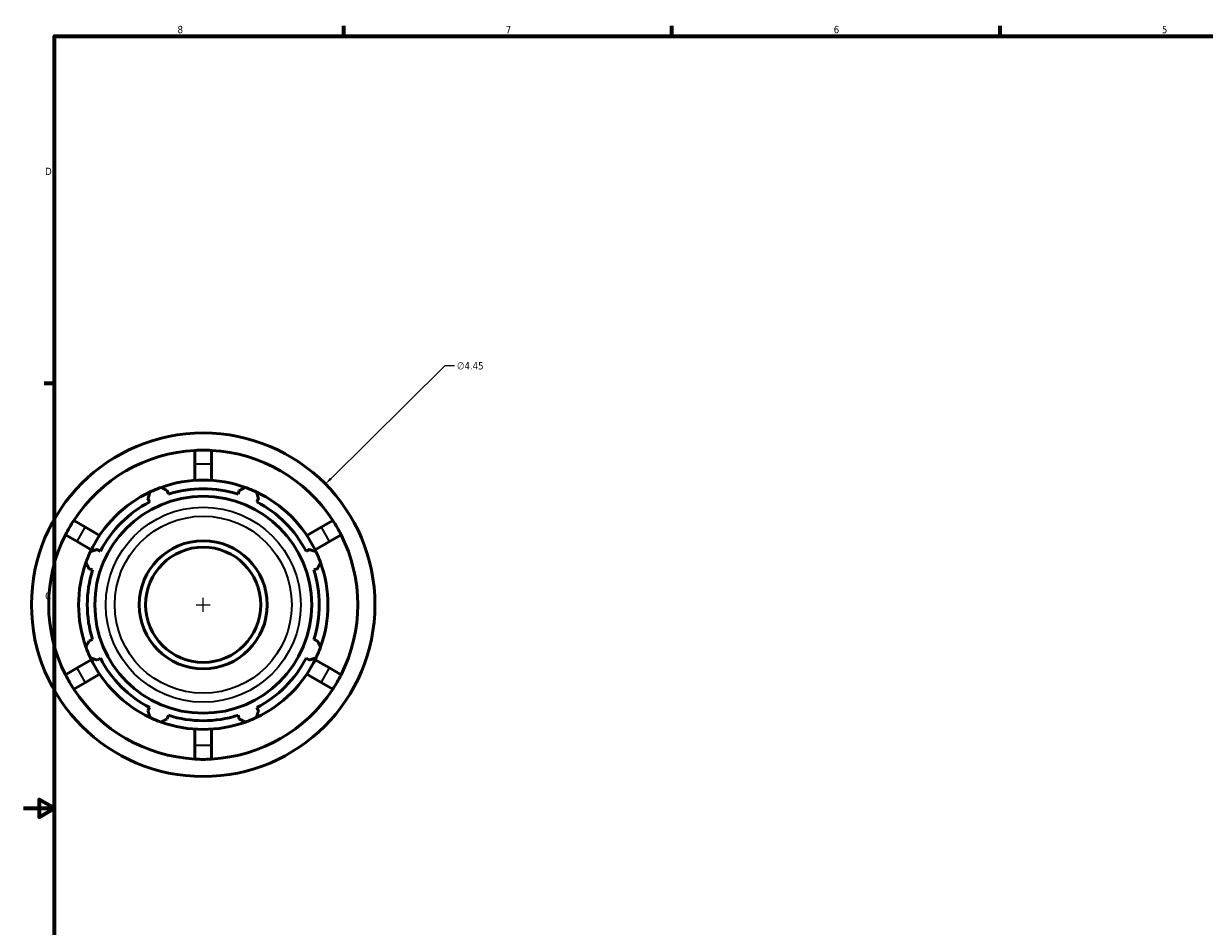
# Model space of a CAD drawing. Header units: inches. Extents: x -3.8 to 53.2, y -14.1 to 34.1.
# Tile 2 of 8: x 0.1 to 15.4, y 9.5 to 21.2. Entities that reach past the tile are written whole.
import ezdxf

# ---------------------------------------------------------------- set-up
doc = ezdxf.new("R2010")
doc.units = ezdxf.units.IN
doc.header["$MEASUREMENT"] = 0
for name, color, linetype, lineweight in [('Border (ANSI)', 7, 'Continuous', 70), ('Dimension (ANSI)', 7, 'Continuous', 25), ('Visible (ANSI)', 7, 'Continuous', 50), ('Visible Narrow (ANSI)', 7, 'Continuous', 35)]:
    doc.layers.add(name, color=color, linetype=linetype, lineweight=lineweight)
doc.styles.add('Note Text (ANSI)', font='tahoma.ttf')
doc.dimstyles.new('Default (ANSI)', dxfattribs={"dimtxt": 0.094488, "dimasz": 0.098425, "dimexe": 0.125, "dimexo": 0.0625, "dimgap": 0.031496, "dimtad": 0, "dimtih": 1, "dimtoh": 1, "dimrnd": 1e-08, "dimzin": 4, "dimdsep": 46, "dimtxsty": 'Note Text (ANSI)', "dimcen": 0.09, "dimdle": 0.393701, "dimclrd": 256, "dimclre": 256, "dimclrt": 5, "dimadec": 0, "dimazin": 1, "dimtfac": 1, "dimtofl": 0, "dimtmove": 0, "dimatfit": 3, "dimfxl": 1, "dimtolj": 1, "dimtzin": 4, "dimlwd": -1, "dimlwe": -1, "dimarcsym": 0})

# ---------------------------------------------------------------- blocks, each defined once
blk = doc.blocks.new('Borders Default Border')
at = {"layer": 'Border (ANSI)'}
for p, q in [((4.25, 21), (4.25, 21.134)), ((8.5, 21), (8.5, 21.134)), ((12.75, 21), (12.75, 21.134)), ((0.5, 16.5), (0.366, 16.5))]:
    blk.add_line(p, q, dxfattribs=at)
at = {"layer": 'Border (ANSI)', "flags": 128}
for points in [[(0.5, 1), (0.5, 21), (33.5, 21), (33.5, 1), (0.5, 1)], [(0.1, 11), (0.5, 11), (0.3, 11.115), (0.3, 10.885), (0.5, 11)]]:
    blk.add_lwpolyline(points, dxfattribs=at)
at = {"layer": 'Border (ANSI)', "color": 5, "true_color": 0x0000ff, "char_height": 0.0945, "attachment_point": 7, "style": 'Note Text (ANSI)'}
for s, insert in [('8', (2.094, 21.038)), ('7', (6.346, 21.04)), ('6', (10.595, 21.038)), ('5', (14.847, 21.038)), ('D', (0.378, 19.203)), ('C', (0.378, 13.701))]:
    blk.add_mtext(s, dxfattribs=dict(at, insert=insert))
blk = doc.blocks.new('*D10')
at = {"layer": 'Defpoints', "color": 0, "transparency": 16777216}
for p in [(4.009, 15.2), (0.844, 12.072)]:
    blk.add_point(p, dxfattribs=at)
at = {"layer": 'Dimension (ANSI)', "transparency": 16777216}
for p, q in [((5.556, 16.729), (4.079, 15.269)), ((5.682, 16.729), (5.556, 16.729)), ((2.337, 13.636), (2.517, 13.636)), ((2.427, 13.546), (2.427, 13.726))]:
    blk.add_line(p, q, dxfattribs=at)
blk.add_solid([(4.068, 15.281), (4.091, 15.257), (4.009, 15.2)], dxfattribs=at)
at = {"layer": 'Dimension (ANSI)', "color": 5, "transparency": 16777216, "insert": (5.714, 16.779), "char_height": 0.0945, "attachment_point": 1, "style": 'Note Text (ANSI)'}
blk.add_mtext('\\A1;∅4.45', dxfattribs=at)

msp = doc.modelspace()

# ---------------------------------------------------------------- linework, layer by layer
at = {"layer": 'Visible (ANSI)'}
for p, q in [((2.319, 15.46), (2.319, 15.636)), ((2.534, 15.636), (2.534, 15.46)), ((2.319, 15.247), (2.319, 15.46)), ((2.534, 15.46), (2.534, 15.247)), ((1.711, 15.011), (1.733, 14.968)), ((1.975, 15.068), (1.961, 15.115)), ((2.893, 15.115), (2.878, 15.068)), ((3.12, 14.968), (3.143, 15.011)), ((0.749, 14.729), (0.901, 14.641)), ((3.953, 14.641), (4.105, 14.729)), ((0.793, 14.455), (0.641, 14.543)), ((0.901, 14.641), (1.085, 14.535)), ((3.769, 14.535), (3.953, 14.641)), ((4.212, 14.543), (4.061, 14.455)), ((0.977, 14.348), (0.793, 14.455)), ((4.061, 14.455), (3.876, 14.348)), ((1.095, 14.329), (1.052, 14.352)), ((3.802, 14.352), (3.759, 14.329)), ((0.948, 14.102), (0.994, 14.088)), ((3.859, 14.088), (3.905, 14.102)), ((0.994, 13.184), (0.948, 13.17)), ((3.905, 13.17), (3.859, 13.184)), ((0.793, 12.817), (0.977, 12.924)), ((1.052, 12.92), (1.095, 12.942)), ((3.759, 12.942), (3.802, 12.92)), ((3.876, 12.924), (4.061, 12.817)), ((0.641, 12.729), (0.793, 12.817)), ((1.085, 12.737), (0.901, 12.63)), ((3.953, 12.63), (3.769, 12.737)), ((4.061, 12.817), (4.212, 12.729)), ((0.901, 12.63), (0.749, 12.543)), ((4.105, 12.543), (3.953, 12.63)), ((1.733, 12.304), (1.711, 12.261)), ((3.143, 12.261), (3.12, 12.304)), ((1.961, 12.157), (1.975, 12.204)), ((2.878, 12.204), (2.893, 12.157)), ((2.319, 11.811), (2.319, 12.025)), ((2.534, 12.025), (2.534, 11.811)), ((2.319, 11.636), (2.319, 11.811)), ((2.534, 11.811), (2.534, 11.636))]:
    msp.add_line(p, q, dxfattribs=at)
for radius in [2.225, 1.405, 0.829, 0.746]:
    msp.add_circle((2.427, 13.636), radius, dxfattribs=at)
for radius, start, end in [(2.002, 93.0821, 146.9179), (2.003, 33.0821, 86.9179), (1.615, 109.792, 115.208), (1.615, 70.208, 109.792), (1.615, 64.792, 70.208), (1.615, 115.208, 154.792), (1.502, 72.5, 107.5), (1.615, 25.208, 64.792), (1.502, 117.5, 152.5), (1.502, 27.5, 62.5), (2.002, 153.0821, 206.9179), (2.002, 333.0821, 26.9179), (1.615, 154.792, 160.208), (1.615, 19.792, 25.208), (1.615, 160.208, 199.792), (1.502, 162.5, 197.5), (1.502, 342.5, 17.5), (1.615, 340.208, 19.792), (1.615, 199.792, 205.208), (1.615, 334.792, 340.208), (1.615, 205.208, 244.792), (1.502, 207.5, 242.5), (1.615, 295.208, 334.792), (1.502, 297.5, 332.5), (2.002, 213.0821, 266.9179), (2.002, 273.0821, 326.9179), (1.615, 244.792, 250.208), (1.615, 250.208, 289.792), (1.502, 252.5, 287.5), (1.615, 289.792, 295.208)]:
    msp.add_arc((2.427, 13.636), radius, start, end, dxfattribs=at)
for points in [[(2.427, 15.638), (2.392, 15.638), (2.356, 15.638), (2.319, 15.636)], [(2.534, 15.636), (2.498, 15.638), (2.461, 15.638), (2.427, 15.638)], [(0.749, 14.729), (0.729, 14.698), (0.71, 14.667), (0.693, 14.637)], [(4.161, 14.637), (4.144, 14.667), (4.125, 14.698), (4.105, 14.729)], [(0.693, 14.637), (0.675, 14.607), (0.658, 14.575), (0.641, 14.543)], [(4.212, 14.543), (4.196, 14.575), (4.178, 14.607), (4.161, 14.637)], [(0.641, 12.729), (0.658, 12.697), (0.675, 12.665), (0.693, 12.635)], [(4.161, 12.635), (4.178, 12.665), (4.196, 12.697), (4.212, 12.729)], [(0.693, 12.635), (0.71, 12.605), (0.729, 12.574), (0.749, 12.543)], [(4.105, 12.543), (4.125, 12.574), (4.144, 12.605), (4.161, 12.635)], [(2.319, 11.636), (2.356, 11.634), (2.392, 11.633), (2.427, 11.633)], [(2.427, 11.633), (2.461, 11.633), (2.498, 11.634), (2.534, 11.636)]]:
    msp.add_open_spline(points, degree=3, dxfattribs=at)
for points, weights in [([(1.88, 15.156), (1.921, 15.135), (1.961, 15.115)], [1, 1.00147934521, 1.0021421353]), ([(2.893, 15.115), (2.933, 15.135), (2.974, 15.156)], [1.0021421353, 1.00147934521, 1]), ([(1.711, 15.011), (1.725, 15.053), (1.739, 15.097)], [1.0021421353, 1.00147934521, 1]), ([(3.115, 15.097), (3.129, 15.053), (3.143, 15.011)], [1, 1.00147934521, 1.0021421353]), ([(0.966, 14.324), (1.009, 14.338), (1.052, 14.352)], [1, 1.00147934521, 1.0021421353]), ([(3.802, 14.352), (3.844, 14.338), (3.888, 14.324)], [1.0021421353, 1.00147934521, 1]), ([(0.948, 14.102), (0.928, 14.142), (0.907, 14.183)], [1.0021421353, 1.00147934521, 1]), ([(3.946, 14.183), (3.926, 14.142), (3.905, 14.102)], [1, 1.00147934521, 1.0021421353]), ([(0.907, 13.089), (0.928, 13.13), (0.948, 13.17)], [1, 1.00147934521, 1.0021421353]), ([(3.905, 13.17), (3.926, 13.13), (3.946, 13.089)], [1.0021421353, 1.00147934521, 1]), ([(1.052, 12.92), (1.009, 12.934), (0.966, 12.948)], [1.0021421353, 1.00147934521, 1]), ([(3.888, 12.948), (3.844, 12.934), (3.802, 12.92)], [1, 1.00147934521, 1.0021421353]), ([(1.739, 12.175), (1.725, 12.219), (1.711, 12.261)], [1, 1.00147934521, 1.0021421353]), ([(3.143, 12.261), (3.129, 12.219), (3.115, 12.175)], [1.0021421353, 1.00147934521, 1]), ([(1.961, 12.157), (1.921, 12.137), (1.88, 12.116)], [1.0021421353, 1.00147934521, 1]), ([(2.974, 12.116), (2.933, 12.137), (2.893, 12.157)], [1, 1.00147934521, 1.0021421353])]:
    msp.add_rational_spline(points, weights, degree=2, dxfattribs=at)
at = {"layer": 'Visible Narrow (ANSI)'}
for p, q in [((2.33, 15.46), (2.524, 15.46)), ((0.798, 14.464), (0.895, 14.632)), ((3.958, 14.632), (4.055, 14.464)), ((0.895, 12.64), (0.798, 12.808)), ((4.055, 12.808), (3.958, 12.64)), ((2.524, 11.811), (2.33, 11.811))]:
    msp.add_line(p, q, dxfattribs=at)
for radius in [1.263, 1.147]:
    msp.add_circle((2.427, 13.636), radius, dxfattribs=at)

# ---------------------------------------------------------------- block references
msp.add_blockref('Borders Default Border', (0, 0))

# ---------------------------------------------------------------- dimensions: what is measured, and where the dimension line sits
at = {"layer": 'Dimension (ANSI)'}
dim = msp.add_diameter_dim_2p(p1=(0.844, 12.072), p2=(4.009, 15.2), dimstyle='Default (ANSI)', override={"dimgap": 0.031496, "dimdec": 2, "dimlfac": 1, "dimtol": 0, "dimlim": 0, "dimtp": 0, "dimtm": 0, "dimtdec": 2}, dxfattribs=at)
dim.commit()
dim.dimension.update_dxf_attribs({"geometry": '*D10', "text_midpoint": (5.885, 16.729), "dimtype": 163})

doc.saveas('drawing.dxf')
